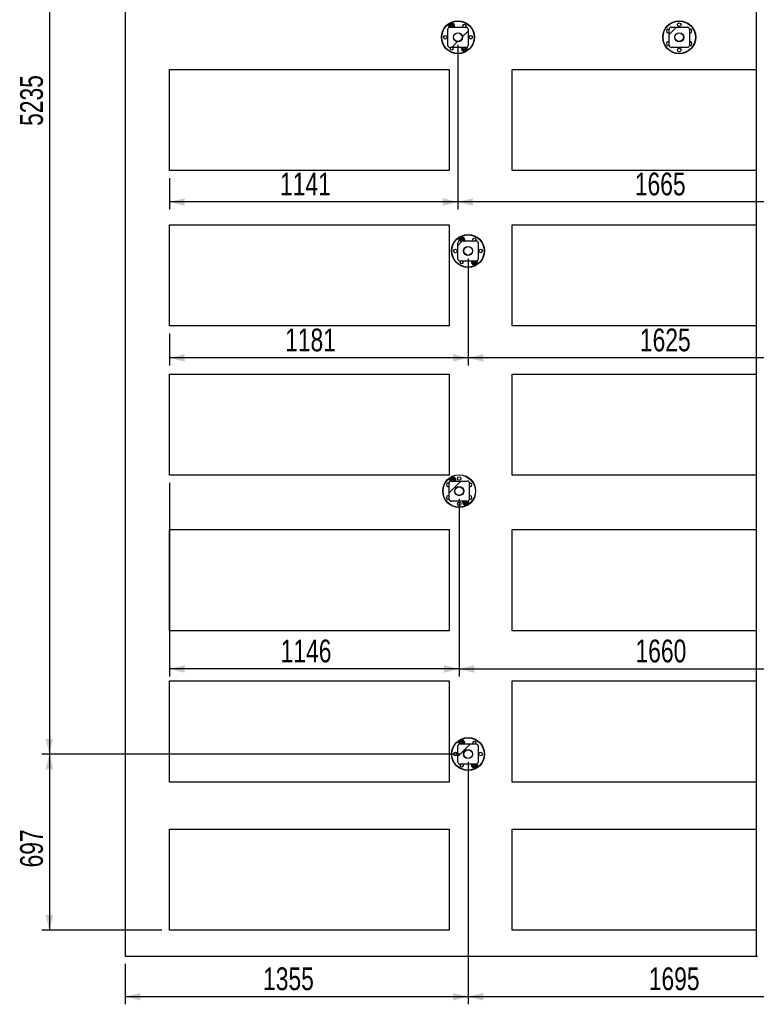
# Model space of a CAD drawing. Header units: millimetres. Extents: x 0 to 841, y 0 to 594.
# Tile 29 of 84: x 407 to 504, y 73 to 203. Entities that reach past the tile are written whole.
import ezdxf

# ---------------------------------------------------------------- set-up
doc = ezdxf.new("R2010")
doc.units = ezdxf.units.MM
doc.layers.add('COTES', color=1, linetype='Continuous')
doc.layers.add('TRAIT-FINS', color=9, linetype='Continuous')
doc.layers.add('TRAIT-FORT', color=4, linetype='Continuous', lineweight=25)
doc.styles.add('SLDTEXTSTYLE0', font='TXT', dxfattribs={"width": 0.75})
doc.dimstyles.new('SLDDIMSTYLE0', dxfattribs={"dimtxt": 3, "dimasz": 2, "dimexe": 0, "dimexo": 0.0625, "dimgap": 0.75, "dimtad": 1, "dimdec": 0, "dimlfac": 30, "dimrnd": 1e-09, "dimzin": 12, "dimdsep": 46, "dimtxsty": 'SLDTEXTSTYLE0', "dimsah": 1, "dimcen": 0.09, "dimadec": 0, "dimazin": 3, "dimtfac": 1, "dimtdec": 0, "dimtofl": 0, "dimtmove": 0, "dimatfit": 3, "dimfxl": 0, "dimfrac": 2, "dimtolj": 1, "dimtzin": 12, "dimarcsym": 0})

# ---------------------------------------------------------------- blocks, each defined once
blk = doc.blocks.new('_D_44')
at = {"layer": 'COTES', "color": 1}
for p, q in [((464.79, 199.38), (464.79, 177.67)), ((520.29, 199.38), (520.29, 177.67)), ((520.29, 178.67), (464.79, 178.67))]:
    blk.add_line(p, q, dxfattribs=at)
for points in [[(464.79, 178.67), (466.79, 178.17), (466.79, 179.17)], [(520.29, 178.67), (518.29, 179.17), (518.29, 178.17)]]:
    blk.add_solid(points, dxfattribs=at)
at = {"layer": 'COTES', "color": 1, "insert": (488.1, 182.54), "char_height": 3, "attachment_point": 1, "style": 'SLDTEXTSTYLE0'}
blk.add_mtext('1665', dxfattribs=at)
blk = doc.blocks.new('_D_45')
at = {"layer": 'COTES', "color": 1}
for p, q in [((466.12, 104.88), (466.12, 72.9)), ((522.62, 104.88), (522.62, 72.9)), ((522.62, 73.9), (466.12, 73.9))]:
    blk.add_line(p, q, dxfattribs=at)
for points in [[(466.12, 73.9), (468.12, 73.4), (468.12, 74.4)], [(522.62, 73.9), (520.62, 74.4), (520.62, 73.4)]]:
    blk.add_solid(points, dxfattribs=at)
at = {"layer": 'COTES', "color": 1, "insert": (489.94, 77.76), "char_height": 3, "attachment_point": 1, "style": 'SLDTEXTSTYLE0'}
blk.add_mtext('1695', dxfattribs=at)
blk = doc.blocks.new('_D_48')
at = {"layer": 'COTES', "color": 1}
for p, q in [((464.95, 139.55), (464.95, 116.11)), ((520.29, 139.55), (520.29, 116.11)), ((464.95, 117.11), (520.29, 117.11))]:
    blk.add_line(p, q, dxfattribs=at)
for points in [[(464.95, 117.11), (466.95, 116.61), (466.95, 117.61)], [(520.29, 117.11), (518.29, 117.61), (518.29, 116.61)]]:
    blk.add_solid(points, dxfattribs=at)
at = {"layer": 'COTES', "color": 1, "insert": (488.19, 120.98), "char_height": 3, "attachment_point": 1, "style": 'SLDTEXTSTYLE0'}
blk.add_mtext('1660', dxfattribs=at)
blk = doc.blocks.new('_D_49')
at = {"layer": 'COTES', "color": 1}
for p, q in [((426.76, 141.65), (426.76, 116.11)), ((464.95, 139.55), (464.95, 116.11)), ((464.95, 117.11), (426.76, 117.11))]:
    blk.add_line(p, q, dxfattribs=at)
for points in [[(426.76, 117.11), (428.76, 116.61), (428.76, 117.61)], [(464.95, 117.11), (462.95, 117.61), (462.95, 116.61)]]:
    blk.add_solid(points, dxfattribs=at)
at = {"layer": 'COTES', "color": 1, "insert": (441.42, 120.98), "char_height": 3, "attachment_point": 1, "style": 'SLDTEXTSTYLE0'}
blk.add_mtext('1146', dxfattribs=at)
blk = doc.blocks.new('_D_50')
at = {"layer": 'COTES', "color": 1}
for p, q in [((464.79, 199.38), (464.79, 177.67)), ((426.76, 181.82), (426.76, 177.67)), ((464.79, 178.67), (426.76, 178.67))]:
    blk.add_line(p, q, dxfattribs=at)
for points in [[(426.76, 178.67), (428.76, 178.17), (428.76, 179.17)], [(464.79, 178.67), (462.79, 179.17), (462.79, 178.17)]]:
    blk.add_solid(points, dxfattribs=at)
at = {"layer": 'COTES', "color": 1, "insert": (441.34, 182.54), "char_height": 3, "attachment_point": 1, "style": 'SLDTEXTSTYLE0'}
blk.add_mtext('1141', dxfattribs=at)
blk = doc.blocks.new('_D_51')
at = {"layer": 'COTES', "color": 1}
for p, q in [((466.12, 171.22), (466.12, 157.12)), ((520.29, 171.22), (520.29, 157.12)), ((520.29, 158.12), (466.12, 158.12))]:
    blk.add_line(p, q, dxfattribs=at)
for points in [[(466.12, 158.12), (468.12, 157.62), (468.12, 158.62)], [(520.29, 158.12), (518.29, 158.62), (518.29, 157.62)]]:
    blk.add_solid(points, dxfattribs=at)
at = {"layer": 'COTES', "color": 1, "insert": (488.77, 161.98), "char_height": 3, "attachment_point": 1, "style": 'SLDTEXTSTYLE0'}
blk.add_mtext('1625', dxfattribs=at)
blk = doc.blocks.new('_D_52')
at = {"layer": 'COTES', "color": 1}
for p, q in [((466.12, 171.22), (466.12, 157.12)), ((426.76, 161.32), (426.76, 157.12)), ((466.12, 158.12), (426.76, 158.12))]:
    blk.add_line(p, q, dxfattribs=at)
for points in [[(426.76, 158.12), (428.76, 157.62), (428.76, 158.62)], [(466.12, 158.12), (464.12, 158.62), (464.12, 157.62)]]:
    blk.add_solid(points, dxfattribs=at)
at = {"layer": 'COTES', "color": 1, "insert": (442.01, 161.98), "char_height": 3, "attachment_point": 1, "style": 'SLDTEXTSTYLE0'}
blk.add_mtext('1181', dxfattribs=at)
blk = doc.blocks.new('_D_53')
at = {"layer": 'COTES', "color": 1}
for p, q in [((466.12, 104.88), (466.12, 72.9)), ((420.94, 78.22), (420.94, 72.9)), ((466.12, 73.9), (420.94, 73.9))]:
    blk.add_line(p, q, dxfattribs=at)
for points in [[(420.94, 73.9), (422.94, 73.4), (422.94, 74.4)], [(466.12, 73.9), (464.12, 74.4), (464.12, 73.4)]]:
    blk.add_solid(points, dxfattribs=at)
at = {"layer": 'COTES', "color": 1, "insert": (439.1, 77.76), "char_height": 3, "attachment_point": 1, "style": 'SLDTEXTSTYLE0'}
blk.add_mtext('1355', dxfattribs=at)
blk = doc.blocks.new('_D_56')
at = {"layer": 'COTES', "color": 1}
for p, q in [((488.27, 280.38), (409.94, 280.38)), ((410.94, 280.38), (410.94, 105.88)), ((465.12, 105.88), (409.94, 105.88))]:
    blk.add_line(p, q, dxfattribs=at)
for points in [[(410.94, 280.38), (410.44, 278.38), (411.44, 278.38)], [(410.94, 105.88), (411.44, 107.88), (410.44, 107.88)]]:
    blk.add_solid(points, dxfattribs=at)
at = {"layer": 'COTES', "color": 1, "insert": (407.08, 188.7), "char_height": 3, "attachment_point": 1, "rotation": 90, "style": 'SLDTEXTSTYLE0'}
blk.add_mtext('5235', dxfattribs=at)
blk = doc.blocks.new('_D_57')
at = {"layer": 'COTES', "color": 1}
for p, q in [((465.12, 105.88), (409.94, 105.88)), ((410.94, 105.88), (410.94, 82.65)), ((425.76, 82.65), (409.94, 82.65))]:
    blk.add_line(p, q, dxfattribs=at)
for points in [[(410.94, 105.88), (410.44, 103.88), (411.44, 103.88)], [(410.94, 82.65), (411.44, 84.65), (410.44, 84.65)]]:
    blk.add_solid(points, dxfattribs=at)
at = {"layer": 'COTES', "color": 1, "insert": (407.08, 90.94), "char_height": 3, "attachment_point": 1, "rotation": 90, "style": 'SLDTEXTSTYLE0'}
blk.add_mtext('697', dxfattribs=at)

msp = doc.modelspace()

# ---------------------------------------------------------------- hatches: boundary and pattern name
at = {"layer": 'TRAIT-FINS'}
h = msp.add_hatch(dxfattribs=at)
h.set_pattern_fill('ANSI31', color=9, angle=3e-322, style=0)
edge = h.paths.add_edge_path(flags=0)
edge.add_arc((465.854, 201.45), 0.267, 0, 90)
edge.add_line((465.854, 201.717), (463.721, 201.717))
edge.add_arc((463.721, 201.45), 0.267, 90, 180)
edge.add_line((463.454, 201.45), (463.454, 199.317))
edge.add_arc((463.721, 199.317), 0.267, 180, 270)
edge.add_line((463.721, 199.05), (465.854, 199.05))
edge.add_arc((465.854, 199.317), 0.267, 270, 360)
edge.add_line((466.121, 199.317), (466.121, 201.45))
edge = h.paths.add_edge_path(flags=0)
edge.add_arc((464.787, 200.383), 0.567, 0, 360)
h = msp.add_hatch(dxfattribs=at)
h.set_pattern_fill('ANSI31', color=9, angle=3e-322, style=0)
edge = h.paths.add_edge_path(flags=0)
edge.add_arc((495.021, 199.317), 0.267, 270, 360)
edge.add_line((495.287, 199.317), (495.287, 201.45))
edge.add_arc((495.021, 201.45), 0.267, 0, 90)
edge.add_line((495.021, 201.717), (492.887, 201.717))
edge.add_arc((492.887, 201.45), 0.267, 90, 180)
edge.add_line((492.621, 201.45), (492.621, 199.317))
edge.add_arc((492.887, 199.317), 0.267, 180, 270)
edge.add_line((492.887, 199.05), (495.021, 199.05))
edge = h.paths.add_edge_path(flags=0)
edge.add_arc((493.954, 200.383), 0.567, 0, 360)
h = msp.add_hatch(dxfattribs=at)
h.set_pattern_fill('ANSI32', color=9, style=0)
edge = h.paths.add_edge_path(flags=0)
edge.add_arc((464.787, 200.383), 0.6, 0, 360)
h = msp.add_hatch(dxfattribs=at)
h.set_pattern_fill('ANSI32', color=9, style=0)
edge = h.paths.add_edge_path(flags=0)
edge.add_arc((493.954, 200.383), 0.6, 0, 360)
h = msp.add_hatch(dxfattribs=at)
h.set_pattern_fill('ANSI31', color=9, angle=3e-322, style=0)
edge = h.paths.add_edge_path(flags=0)
edge.add_arc((467.187, 173.283), 0.267, 0, 90)
edge.add_line((467.187, 173.55), (465.054, 173.55))
edge.add_arc((465.054, 173.283), 0.267, 90, 180)
edge.add_line((464.787, 173.283), (464.787, 171.15))
edge.add_arc((465.054, 171.15), 0.267, 180, 270)
edge.add_line((465.054, 170.883), (467.187, 170.883))
edge.add_arc((467.187, 171.15), 0.267, 270, 360)
edge.add_line((467.454, 171.15), (467.454, 173.283))
edge = h.paths.add_edge_path(flags=0)
edge.add_arc((466.121, 172.217), 0.567, 0, 360)
h = msp.add_hatch(dxfattribs=at)
h.set_pattern_fill('ANSI32', color=9, style=0)
edge = h.paths.add_edge_path(flags=0)
edge.add_arc((466.121, 172.217), 0.6, 0, 360)
h = msp.add_hatch(dxfattribs=at)
h.set_pattern_fill('ANSI31', color=9, angle=3e-322, style=0)
edge = h.paths.add_edge_path(flags=0)
edge.add_arc((466.021, 139.483), 0.267, 270, 360)
edge.add_line((466.287, 139.483), (466.287, 141.617))
edge.add_arc((466.021, 141.617), 0.267, 0, 90)
edge.add_line((466.021, 141.883), (463.887, 141.883))
edge.add_arc((463.887, 141.617), 0.267, 90, 180)
edge.add_line((463.621, 141.617), (463.621, 139.483))
edge.add_arc((463.887, 139.483), 0.267, 180, 270)
edge.add_line((463.887, 139.217), (466.021, 139.217))
edge = h.paths.add_edge_path(flags=0)
edge.add_arc((464.954, 140.55), 0.567, 0, 360)
h = msp.add_hatch(dxfattribs=at)
h.set_pattern_fill('ANSI32', color=9, style=0)
edge = h.paths.add_edge_path(flags=0)
edge.add_arc((464.954, 140.55), 0.6, 0, 360)
h = msp.add_hatch(dxfattribs=at)
h.set_pattern_fill('ANSI31', color=9, angle=3e-322, style=0)
edge = h.paths.add_edge_path(flags=0)
edge.add_arc((467.187, 106.95), 0.267, 0, 90)
edge.add_line((467.187, 107.217), (465.054, 107.217))
edge.add_arc((465.054, 106.95), 0.267, 90, 180)
edge.add_line((464.787, 106.95), (464.787, 104.817))
edge.add_arc((465.054, 104.817), 0.267, 180, 270)
edge.add_line((465.054, 104.55), (467.187, 104.55))
edge.add_arc((467.187, 104.817), 0.267, 270, 360)
edge.add_line((467.454, 104.817), (467.454, 106.95))
edge = h.paths.add_edge_path(flags=0)
edge.add_arc((466.121, 105.883), 0.567, 0, 360)
h = msp.add_hatch(dxfattribs=at)
h.set_pattern_fill('ANSI32', color=9, style=0)
edge = h.paths.add_edge_path(flags=0)
edge.add_arc((466.121, 105.883), 0.6, 0, 360)

# ---------------------------------------------------------------- linework, layer by layer
at = {"layer": 'TRAIT-FORT', "color": 4, "linetype": 'Continuous', "lineweight": 25}
for p, q in [((420.945, 379.221), (420.945, 79.221)), ((504.111, 379.221), (504.111, 79.221)), ((463.454, 199.316), (463.454, 201.45)), ((463.676, 201.714), (463.665, 201.747)), ((463.675, 201.708), (463.665, 201.747)), ((463.721, 201.717), (465.854, 201.717)), ((464.289, 201.739), (464.267, 201.717)), ((466.121, 201.45), (466.121, 199.316)), ((492.621, 199.316), (492.621, 201.45)), ((492.887, 201.717), (495.021, 201.717)), ((495.287, 201.45), (495.287, 199.316)), ((465.854, 199.05), (463.721, 199.05)), ((465.286, 199.028), (465.308, 199.05)), ((465.898, 199.055), (465.91, 199.019)), ((465.899, 199.058), (465.91, 199.019)), ((495.021, 199.05), (492.887, 199.05)), ((426.761, 182.821), (426.761, 196.154)), ((426.761, 196.154), (463.628, 196.154)), ((463.628, 196.154), (463.628, 182.821)), ((471.928, 182.821), (471.928, 196.154)), ((471.928, 196.154), (504.111, 196.154)), ((463.628, 182.821), (426.761, 182.821)), ((504.111, 182.821), (471.928, 182.821)), ((426.761, 162.321), (426.761, 175.654)), ((426.761, 175.654), (463.628, 175.654)), ((463.628, 175.654), (463.628, 162.321)), ((471.928, 162.321), (471.928, 175.654)), ((471.928, 175.654), (504.111, 175.654)), ((464.787, 171.15), (464.787, 173.283)), ((465.008, 173.552), (464.998, 173.58)), ((465.009, 173.541), (464.998, 173.58)), ((465.054, 173.55), (467.187, 173.55)), ((465.623, 173.572), (465.6, 173.55)), ((467.454, 173.283), (467.454, 171.15)), ((467.187, 170.883), (465.054, 170.883)), ((466.619, 170.861), (466.641, 170.883)), ((467.231, 170.889), (467.243, 170.853)), ((467.233, 170.892), (467.243, 170.853)), ((463.628, 162.321), (426.761, 162.321)), ((504.111, 162.321), (471.928, 162.321)), ((426.761, 155.988), (463.628, 155.988)), ((426.761, 142.654), (426.761, 155.988)), ((463.628, 155.988), (463.628, 142.654)), ((471.928, 142.654), (471.928, 155.988)), ((471.928, 155.988), (504.111, 155.988)), ((463.628, 142.654), (426.761, 142.654)), ((463.621, 139.483), (463.621, 141.617)), ((463.842, 141.882), (463.831, 141.914)), ((463.842, 141.875), (463.831, 141.914)), ((463.887, 141.883), (466.021, 141.883)), ((464.456, 141.906), (464.434, 141.883)), ((466.287, 141.617), (466.287, 139.483)), ((504.111, 142.654), (471.928, 142.654)), ((466.021, 139.217), (463.887, 139.217)), ((465.452, 139.194), (465.474, 139.217)), ((466.066, 139.225), (466.077, 139.186)), ((466.066, 139.218), (466.077, 139.186)), ((426.761, 135.488), (463.628, 135.488)), ((426.761, 122.154), (426.761, 135.488)), ((463.628, 135.488), (463.628, 122.154)), ((471.928, 122.154), (471.928, 135.488)), ((471.928, 135.488), (504.111, 135.488)), ((463.628, 122.154), (426.761, 122.154)), ((504.111, 122.154), (471.928, 122.154)), ((426.761, 102.188), (426.761, 115.521)), ((426.761, 115.521), (463.628, 115.521)), ((463.628, 115.521), (463.628, 102.188)), ((471.928, 102.188), (471.928, 115.521)), ((471.928, 115.521), (504.111, 115.521)), ((464.787, 104.817), (464.787, 106.95)), ((465.008, 107.217), (464.998, 107.247)), ((465.009, 107.208), (464.998, 107.247)), ((465.054, 107.217), (467.187, 107.217)), ((465.623, 107.239), (465.6, 107.217)), ((467.454, 106.95), (467.454, 104.817)), ((467.187, 104.55), (465.054, 104.55)), ((466.619, 104.527), (466.641, 104.55)), ((467.232, 104.554), (467.243, 104.519)), ((467.233, 104.558), (467.243, 104.519)), ((463.628, 102.188), (426.761, 102.188)), ((504.111, 102.188), (471.928, 102.188)), ((426.761, 82.654), (426.761, 95.988)), ((426.761, 95.988), (463.628, 95.988)), ((463.628, 95.988), (463.628, 82.654)), ((471.928, 95.988), (504.111, 95.988)), ((471.928, 82.654), (471.928, 95.988)), ((463.628, 82.654), (426.761, 82.654)), ((504.111, 82.654), (471.928, 82.654)), ((420.945, 79.221), (504.111, 79.221)), ((504.111, 79.221), (504.278, 79.221))]:
    msp.add_line(p, q, dxfattribs=at)
for centre, radius in [((464.787, 200.383), 2.167), ((464.787, 200.383), 2.133), ((493.954, 200.383), 2.167), ((493.954, 200.383), 2.133), ((493.954, 202.05), 0.233), ((463.121, 200.383), 0.233), ((464.787, 200.383), 0.6), ((464.787, 200.383), 0.567), ((466.454, 200.383), 0.233), ((493.954, 200.383), 0.6), ((493.954, 200.383), 0.567), ((493.954, 198.717), 0.233), ((466.121, 172.217), 2.167), ((466.121, 172.217), 2.133), ((466.121, 172.217), 0.6), ((466.121, 172.217), 0.567), ((464.454, 172.217), 0.233), ((467.787, 172.217), 0.233), ((464.954, 140.55), 2.167), ((464.954, 140.55), 2.133), ((464.954, 142.217), 0.233), ((464.954, 140.55), 0.6), ((464.954, 140.55), 0.567), ((464.954, 138.883), 0.233), ((466.121, 105.883), 2.167), ((466.121, 105.883), 2.133), ((466.121, 105.883), 0.6), ((466.121, 105.883), 0.567), ((464.454, 105.883), 0.233), ((467.787, 105.883), 0.233)]:
    msp.add_circle(centre, radius, dxfattribs=at)
for centre, radius, start, end in [((463.721, 201.45), 0.267, 90, 180), ((463.954, 201.827), 0.4, 344.03168, 201.76419), ((463.954, 201.827), 0.3, 135.35608, 195.35608), ((463.954, 201.827), 0.3, 75.35608, 135.35608), ((463.954, 201.827), 0.2, 75.35608, 213.38154), ((463.954, 201.827), 0.15, 75.35608, 227.19037), ((463.954, 201.827), 0.133, 75.35608, 235.6207), ((463.954, 201.827), 0.133, 304.3793, 75.35608), ((463.954, 201.827), 0.15, 312.80963, 75.35608), ((463.954, 201.827), 0.2, 326.61846, 75.35608), ((463.954, 201.827), 0.3, 15.35608, 75.35608), ((463.954, 201.827), 0.3, 338.48112, 15.35608), ((465.621, 201.827), 0.233, 331.86114, 208.13886), ((465.854, 201.45), 0.267, 0, 90), ((492.511, 201.217), 0.233, 61.86114, 298.13886), ((492.887, 201.45), 0.267, 90, 180), ((495.021, 201.45), 0.267, 0, 90), ((495.397, 201.217), 0.233, 241.86114, 118.13886), ((463.721, 199.317), 0.267, 180, 270), ((463.954, 198.94), 0.233, 151.86114, 28.13886), ((465.621, 198.94), 0.4, 164.03168, 21.48682), ((465.621, 198.94), 0.3, 158.48112, 195.35608), ((465.621, 198.94), 0.3, 195.35608, 255.35608), ((465.621, 198.94), 0.2, 146.61846, 255.35608), ((465.621, 198.94), 0.15, 132.80964, 255.35608), ((465.621, 198.94), 0.133, 124.3793, 255.35608), ((465.621, 198.94), 0.3, 255.35608, 315.35608), ((465.621, 198.94), 0.2, 255.35608, 33.38154), ((465.621, 198.94), 0.15, 255.35608, 47.19036), ((465.621, 198.94), 0.133, 255.35608, 55.6207), ((465.621, 198.94), 0.3, 315.35608, 15.35608), ((465.854, 199.317), 0.267, 270, 0), ((492.511, 199.55), 0.233, 61.86114, 298.13886), ((492.887, 199.317), 0.267, 180, 270), ((495.021, 199.317), 0.267, 270, 0), ((495.397, 199.55), 0.233, 241.86114, 118.13886), ((465.287, 173.66), 0.4, 344.03168, 201.22671), ((465.287, 173.66), 0.3, 75.35608, 135.35608), ((465.287, 173.66), 0.3, 15.35608, 75.35608), ((465.054, 173.283), 0.267, 90, 180), ((465.287, 173.66), 0.3, 135.35608, 195.35608), ((465.287, 173.66), 0.2, 75.35608, 213.38154), ((465.287, 173.66), 0.15, 75.35608, 227.19037), ((465.287, 173.66), 0.133, 75.35608, 235.6207), ((465.287, 173.66), 0.133, 304.3793, 75.35608), ((465.287, 173.66), 0.15, 312.80963, 75.35608), ((465.287, 173.66), 0.2, 326.61846, 75.35608), ((465.287, 173.66), 0.3, 338.48112, 15.35608), ((466.954, 173.66), 0.233, 331.86114, 208.13886), ((467.187, 173.283), 0.267, 0, 90), ((465.054, 171.15), 0.267, 180, 270), ((465.287, 170.773), 0.233, 151.86114, 28.13886), ((466.954, 170.773), 0.4, 164.03168, 21.24399), ((466.954, 170.773), 0.3, 158.48112, 195.35608), ((466.954, 170.773), 0.3, 195.35608, 255.35608), ((466.954, 170.773), 0.2, 146.61846, 255.35608), ((466.954, 170.773), 0.15, 132.80963, 255.35608), ((466.954, 170.773), 0.133, 124.3793, 255.35608), ((466.954, 170.773), 0.3, 255.35608, 315.35608), ((466.954, 170.773), 0.2, 255.35608, 33.38154), ((466.954, 170.773), 0.15, 255.35608, 47.19037), ((466.954, 170.773), 0.133, 255.35608, 55.6207), ((466.954, 170.773), 0.3, 315.35608, 15.35608), ((467.187, 171.15), 0.267, 270, 0), ((463.511, 141.383), 0.233, 61.86114, 298.13886), ((463.887, 141.617), 0.267, 90, 180), ((464.121, 141.993), 0.4, 344.03168, 201.83997), ((464.121, 141.993), 0.3, 135.35608, 195.35608), ((464.121, 141.993), 0.3, 75.35608, 135.35608), ((464.121, 141.993), 0.2, 75.35608, 213.38154), ((464.121, 141.993), 0.15, 75.35608, 227.19037), ((464.121, 141.993), 0.133, 75.35608, 235.6207), ((464.121, 141.993), 0.133, 304.3793, 75.35608), ((464.121, 141.993), 0.15, 312.80963, 75.35608), ((464.121, 141.993), 0.2, 326.61846, 75.35608), ((464.121, 141.993), 0.3, 15.35608, 75.35608), ((464.121, 141.993), 0.3, 338.48112, 15.35608), ((466.021, 141.617), 0.267, 0, 90), ((466.397, 141.383), 0.233, 241.86114, 118.13886), ((463.511, 139.717), 0.233, 61.86114, 298.13886), ((463.887, 139.483), 0.267, 180, 270), ((465.787, 139.106), 0.4, 164.03168, 21.74023), ((465.787, 139.106), 0.3, 158.48112, 195.35608), ((465.787, 139.106), 0.3, 195.35608, 255.35608), ((465.787, 139.106), 0.2, 146.61846, 255.35608), ((465.787, 139.106), 0.15, 132.80963, 255.35608), ((465.787, 139.106), 0.133, 124.3793, 255.35608), ((465.787, 139.106), 0.3, 255.35608, 315.35608), ((465.787, 139.106), 0.2, 255.35608, 33.38154), ((465.787, 139.106), 0.15, 255.35608, 47.19037), ((465.787, 139.106), 0.133, 255.35608, 55.6207), ((465.787, 139.106), 0.3, 315.35608, 15.35608), ((466.021, 139.483), 0.267, 270, 0), ((466.397, 139.717), 0.233, 241.86114, 118.13886), ((465.054, 106.95), 0.267, 90, 180), ((465.287, 107.327), 0.4, 344.03168, 201.37923), ((465.287, 107.327), 0.3, 135.35608, 195.35608), ((465.287, 107.327), 0.3, 75.35608, 135.35608), ((465.287, 107.327), 0.2, 75.35608, 213.38154), ((465.287, 107.327), 0.15, 75.35608, 227.19037), ((465.287, 107.327), 0.133, 75.35608, 235.6207), ((465.287, 107.327), 0.133, 304.3793, 75.35608), ((465.287, 107.327), 0.15, 312.80963, 75.35608), ((465.287, 107.327), 0.2, 326.61846, 75.35608), ((465.287, 107.327), 0.3, 15.35608, 75.35608), ((465.287, 107.327), 0.3, 338.48112, 15.35608), ((466.954, 107.327), 0.233, 331.86114, 208.13886), ((467.187, 106.95), 0.267, 0, 90), ((465.054, 104.817), 0.267, 180, 270), ((465.287, 104.44), 0.233, 151.86114, 28.13886), ((466.954, 104.44), 0.4, 164.03168, 21.38785), ((466.954, 104.44), 0.3, 158.48112, 195.35608), ((466.954, 104.44), 0.3, 195.35608, 255.35608), ((466.954, 104.44), 0.2, 146.61846, 255.35608), ((466.954, 104.44), 0.15, 132.80963, 255.35608), ((466.954, 104.44), 0.133, 124.3793, 255.35608), ((466.954, 104.44), 0.3, 255.35608, 315.35608), ((466.954, 104.44), 0.2, 255.35608, 33.38154), ((466.954, 104.44), 0.15, 255.35608, 47.19037), ((466.954, 104.44), 0.133, 255.35608, 55.6207), ((466.954, 104.44), 0.3, 315.35608, 15.35608), ((467.187, 104.817), 0.267, 270, 0)]:
    msp.add_arc(centre, radius, start, end, dxfattribs=at)
for points, knots in [([(463.619, 201.914), (463.638, 201.934), (463.678, 201.974), (463.719, 202.016), (463.741, 202.037)], [0, 0, 0, 0, 0.4935211, 1, 1, 1, 1]), ([(463.665, 201.747), (463.658, 201.771), (463.645, 201.819), (463.63, 201.874), (463.621, 201.906), (463.619, 201.914)], [0, 0, 0, 0, 0.4137486, 0.8381392, 1, 1, 1, 1]), ([(463.741, 202.037), (463.758, 202.055), (463.792, 202.09), (463.833, 202.131), (463.856, 202.154), (463.862, 202.161)], [0, 0, 0, 0, 0.4143139, 0.838264, 1, 1, 1, 1]), ([(463.862, 202.161), (463.889, 202.154), (463.944, 202.139), (464.001, 202.124), (464.03, 202.117)], [0, 0, 0, 0, 0.4934952, 1, 1, 1, 1]), ([(464.03, 202.117), (464.054, 202.111), (464.101, 202.098), (464.157, 202.083), (464.189, 202.075), (464.197, 202.073)], [0, 0, 0, 0, 0.4136818, 0.838008, 1, 1, 1, 1]), ([(464.197, 202.073), (464.205, 202.046), (464.22, 201.992), (464.235, 201.935), (464.243, 201.906)], [0, 0, 0, 0, 0.4931832, 1, 1, 1, 1]), ([(464.243, 201.906), (464.25, 201.883), (464.263, 201.835), (464.278, 201.779), (464.287, 201.748), (464.289, 201.739)], [0, 0, 0, 0, 0.4137486, 0.8381392, 1, 1, 1, 1]), ([(465.331, 198.86), (465.325, 198.884), (465.312, 198.932), (465.297, 198.987), (465.288, 199.019), (465.286, 199.028)], [0, 0, 0, 0, 0.413799, 0.8368972, 1, 1, 1, 1]), ([(465.377, 198.693), (465.37, 198.72), (465.355, 198.774), (465.339, 198.831), (465.331, 198.86)], [0, 0, 0, 0, 0.4925504, 1, 1, 1, 1]), ([(465.545, 198.65), (465.521, 198.656), (465.473, 198.668), (465.418, 198.683), (465.386, 198.691), (465.377, 198.693)], [0, 0, 0, 0, 0.41360613, 0.83822527, 1, 1, 1, 1]), ([(465.712, 198.606), (465.686, 198.613), (465.631, 198.627), (465.574, 198.642), (465.545, 198.65)], [0, 0, 0, 0, 0.4931405, 1, 1, 1, 1]), ([(465.834, 198.729), (465.817, 198.712), (465.782, 198.676), (465.742, 198.636), (465.719, 198.612), (465.712, 198.606)], [0, 0, 0, 0, 0.4136182, 0.8378987, 1, 1, 1, 1]), ([(465.956, 198.852), (465.936, 198.833), (465.897, 198.793), (465.855, 198.75), (465.834, 198.729)], [0, 0, 0, 0, 0.4931438, 1, 1, 1, 1]), ([(465.91, 199.019), (465.916, 198.996), (465.93, 198.948), (465.945, 198.893), (465.953, 198.861), (465.956, 198.852)], [0, 0, 0, 0, 0.41384145, 0.8382302, 1, 1, 1, 1]), ([(465.074, 173.871), (465.091, 173.888), (465.126, 173.923), (465.166, 173.964), (465.189, 173.988), (465.196, 173.994)], [0, 0, 0, 0, 0.413413, 0.8379791, 1, 1, 1, 1]), ([(465.196, 173.994), (465.222, 173.987), (465.277, 173.973), (465.334, 173.958), (465.363, 173.95)], [0, 0, 0, 0, 0.4931485, 1, 1, 1, 1]), ([(465.363, 173.95), (465.387, 173.944), (465.435, 173.931), (465.49, 173.917), (465.522, 173.909), (465.531, 173.906)], [0, 0, 0, 0, 0.4137549, 0.8379794, 1, 1, 1, 1]), ([(464.952, 173.748), (464.972, 173.767), (465.011, 173.807), (465.053, 173.849), (465.074, 173.871)], [0, 0, 0, 0, 0.4928948, 1, 1, 1, 1]), ([(464.998, 173.58), (464.992, 173.604), (464.979, 173.652), (464.963, 173.707), (464.955, 173.739), (464.952, 173.748)], [0, 0, 0, 0, 0.4137926, 0.8375563, 1, 1, 1, 1]), ([(465.531, 173.906), (465.538, 173.88), (465.553, 173.825), (465.569, 173.768), (465.577, 173.739)], [0, 0, 0, 0, 0.4935671, 1, 1, 1, 1]), ([(465.577, 173.739), (465.583, 173.716), (465.596, 173.668), (465.611, 173.613), (465.62, 173.581), (465.623, 173.572)], [0, 0, 0, 0, 0.4137859, 0.8382149, 1, 1, 1, 1]), ([(466.665, 170.694), (466.658, 170.717), (466.645, 170.765), (466.63, 170.82), (466.621, 170.852), (466.619, 170.861)], [0, 0, 0, 0, 0.4133441, 0.8380275, 1, 1, 1, 1]), ([(466.711, 170.527), (466.703, 170.553), (466.688, 170.608), (466.673, 170.665), (466.665, 170.694)], [0, 0, 0, 0, 0.4932739, 1, 1, 1, 1]), ([(466.878, 170.483), (466.855, 170.489), (466.807, 170.502), (466.751, 170.516), (466.719, 170.524), (466.711, 170.527)], [0, 0, 0, 0, 0.4136487, 0.83795, 1, 1, 1, 1]), ([(467.046, 170.439), (467.019, 170.446), (466.964, 170.46), (466.907, 170.475), (466.878, 170.483)], [0, 0, 0, 0, 0.4933178, 1, 1, 1, 1]), ([(467.167, 170.562), (467.15, 170.545), (467.116, 170.51), (467.075, 170.469), (467.052, 170.446), (467.046, 170.439)], [0, 0, 0, 0, 0.4140155, 0.8381816, 1, 1, 1, 1]), ([(467.289, 170.686), (467.27, 170.666), (467.23, 170.626), (467.189, 170.584), (467.167, 170.562)], [0, 0, 0, 0, 0.4933945, 1, 1, 1, 1]), ([(467.243, 170.853), (467.25, 170.829), (467.263, 170.781), (467.278, 170.726), (467.287, 170.694), (467.289, 170.686)], [0, 0, 0, 0, 0.4133815, 0.8381033, 1, 1, 1, 1]), ([(463.786, 142.081), (463.805, 142.101), (463.845, 142.141), (463.886, 142.183), (463.907, 142.204)], [0, 0, 0, 0, 0.4933945, 1, 1, 1, 1]), ([(463.831, 141.914), (463.825, 141.937), (463.812, 141.985), (463.797, 142.041), (463.788, 142.072), (463.786, 142.081)], [0, 0, 0, 0, 0.4137859, 0.8382149, 1, 1, 1, 1]), ([(463.907, 142.204), (463.924, 142.221), (463.959, 142.257), (464, 142.298), (464.023, 142.321), (464.029, 142.327)], [0, 0, 0, 0, 0.4139165, 0.8379812, 1, 1, 1, 1]), ([(464.029, 142.327), (464.056, 142.32), (464.11, 142.306), (464.167, 142.291), (464.197, 142.284)], [0, 0, 0, 0, 0.4931485, 1, 1, 1, 1]), ([(464.197, 142.284), (464.22, 142.277), (464.268, 142.265), (464.324, 142.25), (464.355, 142.242), (464.364, 142.24)], [0, 0, 0, 0, 0.4135756, 0.8379786, 1, 1, 1, 1]), ([(464.364, 142.24), (464.371, 142.213), (464.386, 142.159), (464.402, 142.102), (464.41, 142.073)], [0, 0, 0, 0, 0.4928898, 1, 1, 1, 1]), ([(464.41, 142.073), (464.416, 142.049), (464.43, 142.001), (464.445, 141.946), (464.453, 141.914), (464.456, 141.906)], [0, 0, 0, 0, 0.4137926, 0.8375563, 1, 1, 1, 1]), ([(465.498, 139.027), (465.492, 139.051), (465.479, 139.098), (465.463, 139.154), (465.455, 139.185), (465.452, 139.194)], [0, 0, 0, 0, 0.4137543, 0.8375713, 1, 1, 1, 1]), ([(465.544, 138.86), (465.537, 138.887), (465.522, 138.941), (465.506, 138.998), (465.498, 139.027)], [0, 0, 0, 0, 0.4929364, 1, 1, 1, 1]), ([(466.001, 138.896), (465.984, 138.878), (465.949, 138.843), (465.908, 138.802), (465.885, 138.779), (465.879, 138.772)], [0, 0, 0, 0, 0.4140155, 0.8381816, 1, 1, 1, 1]), ([(466.122, 139.019), (466.103, 138.999), (466.063, 138.959), (466.022, 138.917), (466.001, 138.896)], [0, 0, 0, 0, 0.4933945, 1, 1, 1, 1]), ([(466.077, 139.186), (466.083, 139.162), (466.096, 139.115), (466.111, 139.059), (466.12, 139.028), (466.122, 139.019)], [0, 0, 0, 0, 0.4137859, 0.8382149, 1, 1, 1, 1]), ([(465.712, 138.816), (465.688, 138.822), (465.64, 138.835), (465.584, 138.849), (465.553, 138.858), (465.544, 138.86)], [0, 0, 0, 0, 0.413577, 0.8378049, 1, 1, 1, 1]), ([(465.879, 138.772), (465.852, 138.78), (465.798, 138.794), (465.741, 138.809), (465.712, 138.816)], [0, 0, 0, 0, 0.4933178, 1, 1, 1, 1]), ([(464.952, 107.414), (464.972, 107.434), (465.011, 107.474), (465.053, 107.516), (465.074, 107.537)], [0, 0, 0, 0, 0.4933945, 1, 1, 1, 1]), ([(464.998, 107.247), (464.992, 107.271), (464.978, 107.318), (464.963, 107.374), (464.955, 107.405), (464.952, 107.414)], [0, 0, 0, 0, 0.4133815, 0.8381033, 1, 1, 1, 1]), ([(465.074, 107.537), (465.091, 107.555), (465.126, 107.59), (465.166, 107.631), (465.189, 107.654), (465.196, 107.661)], [0, 0, 0, 0, 0.4139165, 0.8379812, 1, 1, 1, 1]), ([(465.196, 107.661), (465.222, 107.654), (465.277, 107.639), (465.334, 107.624), (465.363, 107.617)], [0, 0, 0, 0, 0.4931485, 1, 1, 1, 1]), ([(465.363, 107.617), (465.387, 107.611), (465.435, 107.598), (465.49, 107.584), (465.522, 107.575), (465.531, 107.573)], [0, 0, 0, 0, 0.4136487, 0.83795, 1, 1, 1, 1]), ([(465.531, 107.573), (465.538, 107.546), (465.553, 107.492), (465.569, 107.435), (465.577, 107.406)], [0, 0, 0, 0, 0.4932273, 1, 1, 1, 1]), ([(465.577, 107.406), (465.583, 107.382), (465.596, 107.335), (465.611, 107.279), (465.62, 107.248), (465.623, 107.239)], [0, 0, 0, 0, 0.4140642, 0.8381061, 1, 1, 1, 1]), ([(466.665, 104.36), (466.658, 104.384), (466.645, 104.432), (466.63, 104.487), (466.621, 104.519), (466.619, 104.527)], [0, 0, 0, 0, 0.4137486, 0.8381392, 1, 1, 1, 1]), ([(466.711, 104.193), (466.703, 104.22), (466.688, 104.274), (466.673, 104.331), (466.665, 104.36)], [0, 0, 0, 0, 0.4936138, 1, 1, 1, 1]), ([(466.878, 104.15), (466.855, 104.156), (466.807, 104.168), (466.751, 104.183), (466.719, 104.191), (466.711, 104.193)], [0, 0, 0, 0, 0.4137549, 0.8379794, 1, 1, 1, 1]), ([(467.046, 104.106), (467.019, 104.113), (466.964, 104.127), (466.907, 104.142), (466.878, 104.15)], [0, 0, 0, 0, 0.4933178, 1, 1, 1, 1]), ([(467.167, 104.229), (467.15, 104.212), (467.115, 104.176), (467.075, 104.135), (467.052, 104.112), (467.046, 104.106)], [0, 0, 0, 0, 0.4135119, 0.8381795, 1, 1, 1, 1]), ([(467.289, 104.352), (467.27, 104.332), (467.23, 104.292), (467.189, 104.25), (467.167, 104.229)], [0, 0, 0, 0, 0.4933945, 1, 1, 1, 1]), ([(467.243, 104.519), (467.25, 104.496), (467.263, 104.448), (467.278, 104.392), (467.287, 104.361), (467.289, 104.352)], [0, 0, 0, 0, 0.4137859, 0.8382149, 1, 1, 1, 1])]:
    msp.add_open_spline(points, degree=3, knots=knots, dxfattribs=at)

# ---------------------------------------------------------------- dimensions: what is measured, and where the dimension line sits
at = {"layer": 'COTES', "color": 1}
for base, p1, p2, angle, picture, middle in [((410.945, 105.883), (489.274, 280.383), (466.121, 105.883), 90, '_D_56', (410.945, 193.133)), ((464.787, 178.67), (520.287, 200.383), (464.787, 200.383), 0, '_D_44', (492.537, 178.67)), ((466.121, 158.117), (520.287, 172.217), (466.121, 172.217), 0, '_D_51', (493.204, 158.117)), ((520.287, 117.108), (464.954, 140.55), (520.287, 140.55), 0, '_D_48', (492.621, 117.108)), ((410.945, 82.654), (466.121, 105.883), (426.761, 82.654), 90, '_D_57', (410.945, 94.269))]:
    dim = msp.add_linear_dim(base=base, p1=p1, p2=p2, angle=angle, dimstyle='SLDDIMSTYLE0', dxfattribs=at)
    dim.commit()
    dim.dimension.update_dxf_attribs({"geometry": picture, "text_midpoint": middle, "dimtype": 160})
for base, p1, p2, picture, middle in [((426.761, 178.67), (464.787, 200.383), (426.761, 182.821), '_D_50', (445.774, 178.67)), ((426.761, 158.117), (466.121, 172.217), (426.761, 162.321), '_D_52', (446.441, 158.117)), ((426.761, 117.108), (464.954, 140.55), (426.761, 142.654), '_D_49', (445.858, 117.108)), ((420.945, 73.896), (466.121, 105.883), (420.945, 79.221), '_D_53', (443.533, 73.896)), ((466.121, 73.896), (522.621, 105.883), (466.121, 105.883), '_D_45', (494.371, 73.896))]:
    dim = msp.add_linear_dim(base=base, p1=p1, p2=p2, dimstyle='SLDDIMSTYLE0', dxfattribs=at)
    dim.commit()
    dim.dimension.update_dxf_attribs({"geometry": picture, "text_midpoint": middle, "dimtype": 160})

doc.saveas('drawing.dxf')
